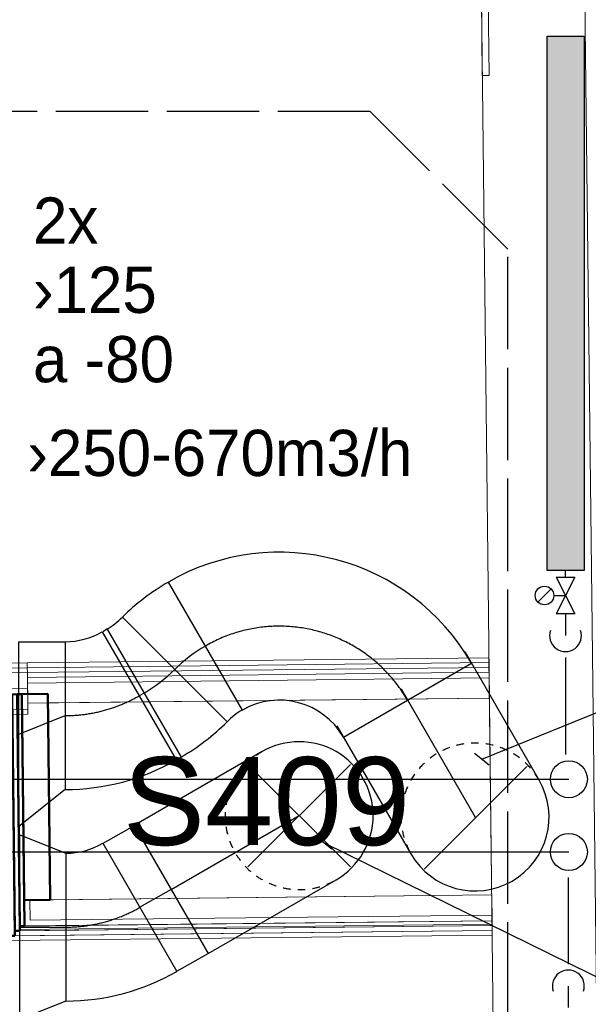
# Model space of a CAD drawing. Header units: millimetres. Extents: x 0 to 83130, y 0 to 53088.
# Tile 59 of 105: x 13205 to 14741, y 39644 to 42308. Entities that reach past the tile are written whole.
import ezdxf

# ---------------------------------------------------------------- set-up
doc = ezdxf.new("R2010")
doc.units = ezdxf.units.MM
doc.header["$LTSCALE"] = 50
doc.header["$MEASUREMENT"] = 0
doc.header["$PDMODE"] = 1
for name, pattern in [('2V-CENT', [23, 20, -1.5, 0, -1.5]), ('V-GOMD', [0.8, 0.4, -0.4]), ('V-OV', [6, 5, -1]), ('V-V', [2, 1, 1])]:
    doc.linetypes.add(name, pattern=pattern)
doc.layers.get('0').update_dxf_attribs({"linetype": 'CONTINUOUS'})
for name, color, linetype in [('20604A200D001$0$832 Rominfo', 7, 'CONTINUOUS'), ('V060-', 3, 'CONTINUOUS'), ('V061-', 1, 'CONTINUOUS'), ('V071-', 1, 'CONTINUOUS'), ('V090-', 2, 'CONTINUOUS'), ('V100-', 6, 'CONTINUOUS'), ('xref', 7, 'CONTINUOUS')]:
    doc.layers.add(name, color=color, linetype=linetype)
doc.layers.add('20604A200D001$0$A-AREA', color=32, linetype='CONTINUOUS', lineweight=9)
doc.layers.add('20604A200D001$0$A-WALL', color=7, linetype='CONTINUOUS', lineweight=13)
doc.styles.add('20604A200D001$0$Arial', font='arial.ttf', dxfattribs={"height": 238.125})
doc.styles.add('FISO', font='fiso')
doc.styles.add('ISO', font='ISO')
doc.styles.add('SIMPLEX', font='SIMPLEX')

# ---------------------------------------------------------------- blocks, each defined once
blk = doc.blocks.new('VUN')
at = {"color": 0}
blk.add_circle((0, 0), 0.5, dxfattribs=at)
blk = doc.blocks.new('TLCG90', base_point=(0, 5))
at = {"color": 1, "linetype": 'V-GOMD'}
for p, q in [((-0.3462, 5.3462), (0.3462, 4.6538)), ((-0.3462, 4.6538), (0.3462, 5.3462))]:
    blk.add_line(p, q, dxfattribs=at)
blk = doc.blocks.new('CBOJ90_NB', base_point=(86107.4022, 31352.2399))
at = {"color": 0, "linetype": 'ByBlock'}
blk.add_line((86106.4022, 31352.2399), (86107.4022, 31352.2399), dxfattribs=at)
blk = doc.blocks.new('CCDIMF_500X400X125', base_point=(3095.5, 30301.1))
at = {"color": 0, "linetype": 'ByBlock'}
blk.add_line((3033, 30301.1), (3158, 30301.1), dxfattribs=at)
blk = doc.blocks.new('KCDIMF_500X400X125', base_point=(3095.5, 30301.1))
at = {"color": 0, "linetype": 'ByBlock'}
for p, q in [((3033, 30051.1), (3033, 30551.1)), ((3033, 30551.1), (3158, 30501.1)), ((3158, 30501.1), (3158, 30101.1)), ((3158, 30101.1), (3033, 30051.1))]:
    blk.add_line(p, q, dxfattribs=at)
blk = doc.blocks.new('3CDIMF_500X400X125', base_point=(3095.5, 30301.1))
for p in [(3033, 30301.1), (3158, 30301.1)]:
    blk.add_point(p)
at = {"color": 0, "linetype": 'ByBlock'}
blk.add_blockref('KCDIMF_500X400X125', (3095.5, 30301.1), dxfattribs=at)
at = {"color": 1, "linetype": '2V-CENT'}
blk.add_blockref('CCDIMF_500X400X125', (3095.5, 30301.1), dxfattribs=at)
at = {"style": 'SIMPLEX', "flags": 3}
blk.add_attdef('0', (3095.5, 30301.1), '', height=1, dxfattribs=at)
blk = doc.blocks.new('CBOJ30_P', base_point=(16231.2679, 22619))
at = {"color": 0, "linetype": 'ByBlock'}
blk.add_arc((16231, 22620), 1, 270, 300, dxfattribs=at)
blk = doc.blocks.new('KBOJ30_P', base_point=(16231.2679, 22619))
at = {"color": 0, "linetype": 'ByBlock'}
for p, q in [((16231.25, 22619.567), (16231.75, 22618.701)), ((16231, 22619.5), (16231, 22618.5))]:
    blk.add_line(p, q, dxfattribs=at)
for radius in [0.5, 1.5]:
    blk.add_arc((16231, 22620), radius, 270, 300, dxfattribs=at)
blk = doc.blocks.new('3BOJ30_P', base_point=(16231.2679, 22619))
for p in [(16231.5, 22619.134), (16231, 22619)]:
    blk.add_point(p)
at = {"color": 0, "linetype": 'ByBlock'}
blk.add_blockref('KBOJ30_P', (16231.2679, 22619), dxfattribs=at)
at = {"color": 1, "linetype": '2V-CENT'}
blk.add_blockref('CBOJ30_P', (16231.2679, 22619), dxfattribs=at)
at = {"style": 'ISO', "flags": 3}
blk.add_attdef('0', (16231.2679, 22619), '', height=1, dxfattribs=at)
blk = doc.blocks.new('CVDIMF_500X400X125', base_point=(2634, 22499.5))
at = {"color": 0, "linetype": 'ByBlock'}
blk.add_line((2571.5, 22499.5), (2696.5, 22549.5), dxfattribs=at)
blk = doc.blocks.new('KVDIMF_500X400X125', base_point=(2634, 22499.5))
at = {"color": 0, "linetype": 'ByBlock'}
for p, q in [((2571.5, 22249.5), (2571.5, 22749.5)), ((2571.5, 22749.5), (2696.5, 22749.5)), ((2696.5, 22749.5), (2696.5, 22349.5)), ((2696.5, 22349.5), (2571.5, 22249.5))]:
    blk.add_line(p, q, dxfattribs=at)
blk = doc.blocks.new('3VDIMF_500X400X125', base_point=(2634, 22499.5))
for p in [(2696.5, 22549.5), (2571.5, 22499.5)]:
    blk.add_point(p)
at = {"color": 0, "linetype": 'ByBlock'}
blk.add_blockref('KVDIMF_500X400X125', (2634, 22499.5), dxfattribs=at)
at = {"color": 1, "linetype": '2V-CENT'}
blk.add_blockref('CVDIMF_500X400X125', (2634, 22499.5), dxfattribs=at)
at = {"style": 'SIMPLEX', "flags": 3}
blk.add_attdef('0', (2634, 22499.5), '', height=1, dxfattribs=at)
blk = doc.blocks.new('CBOJ90_PB', base_point=(86107, 31352))
at = {"color": 0, "linetype": 'ByBlock'}
blk.add_arc((86106, 31353), 1, 270, 360, dxfattribs=at)
blk = doc.blocks.new('KBOJ90_PB', base_point=(86107, 31352))
at = {"color": 0, "linetype": 'ByBlock'}
for p, q in [((86106.5, 31353), (86107.5, 31353)), ((86106, 31352.5), (86106, 31351.5))]:
    blk.add_line(p, q, dxfattribs=at)
for radius in [1.5, 0.5]:
    blk.add_arc((86106, 31353), radius, 270, 360, dxfattribs=at)
blk = doc.blocks.new('3BOJ90_PB', base_point=(86107, 31352))
for p in [(86107, 31353), (86106, 31352)]:
    blk.add_point(p)
at = {"color": 1, "linetype": '2V-CENT'}
blk.add_blockref('CBOJ90_PB', (86107, 31352), dxfattribs=at)
at = {"color": 0, "linetype": 'ByBlock'}
blk.add_blockref('KBOJ90_PB', (86107, 31352), dxfattribs=at)
at = {"style": 'ISO', "flags": 3}
blk.add_attdef('0', (86107, 31352), '', height=1, dxfattribs=at)
blk = doc.blocks.new('FLCG90', base_point=(0, 3))
at = {"color": 1, "linetype": 'V-GOMD'}
blk.add_line((-0.3462, 2.6538), (0.3462, 3.3462), dxfattribs=at)
blk = doc.blocks.new('20604A200D001$0$SV_Ei60 758559 - SV_Ei60 2-330544-P04')
at = {"layer": '20604A200D001$0$A-WALL'}
blk.add_line((29950.9, 37555.2), (28702.5, 37541.1), dxfattribs=at)
blk = doc.blocks.new('20604A200D001$0$SV_Ei60 758559 - SV_Ei60-330537-P04')
at = {"layer": '20604A200D001$0$A-WALL'}
for p, q in [((29949.9, 37609.7), (28686.4, 37595.5)), ((29949.9, 37609.7), (28756.4, 37596.2)), ((28756.4, 37596.2), (29949.9, 37609.7)), ((29950.7, 37539.7), (29949.9, 37609.7)), ((29950.7, 37539.7), (29949.9, 37609.7)), ((29949.9, 37609.7), (29950.7, 37539.7)), ((28686.4, 37595.5), (28687.2, 37525.5)), ((29950.7, 37539.7), (28674.2, 37525.3)), ((29950.7, 37539.7), (28687.2, 37525.5)), ((28687.2, 37525.5), (29950.7, 37539.7)), ((28687.2, 37525.5), (29950.7, 37539.7)), ((28687.2, 37525.5), (29950.7, 37539.7)), ((29950.7, 37539.7), (28687.2, 37525.5)), ((29950.8, 37526.7), (29950.7, 37539.7)), ((29950.8, 37526.7), (29950.7, 37539.7)), ((29950.7, 37539.7), (29950.8, 37526.7)), ((29951, 37513.7), (28648.4, 37499)), ((29950.8, 37526.7), (28661.3, 37512.2)), ((28661.3, 37512.2), (28661.4, 37499.2)), ((29951, 37513.7), (28661.4, 37499.2)), ((28661.4, 37499.2), (29951, 37513.7)), ((28661.4, 37499.2), (29951, 37513.7)), ((28661.4, 37499.2), (29951, 37513.7)), ((29951, 37513.7), (28661.4, 37499.2)), ((28674.2, 37525.3), (28674.3, 37512.3)), ((29950.8, 37526.7), (28674.3, 37512.3)), ((28674.3, 37512.3), (29950.8, 37526.7)), ((28674.3, 37512.3), (29950.8, 37526.7)), ((28674.3, 37512.3), (29950.8, 37526.7)), ((29950.8, 37526.7), (28674.3, 37512.3)), ((29951, 37513.7), (29950.8, 37526.7)), ((29951, 37513.7), (29950.8, 37526.7)), ((29950.8, 37526.7), (29951, 37513.7)), ((29951.1, 37500.7), (29951, 37513.7)), ((29951.1, 37500.7), (29951, 37513.7)), ((29951, 37513.7), (29951.1, 37500.7)), ((28648.4, 37499), (28648.6, 37486)), ((28648.6, 37486), (29951.1, 37500.7))]:
    blk.add_line(p, q, dxfattribs=at)
blk = doc.blocks.new('20604A200D001$0$SV_Ei60 758559 - SV_Ei60 758559-330541-P04')
for name in ['20604A200D001$0$SV_Ei60 758559 - SV_Ei60-330537-P04', '20604A200D001$0$SV_Ei60 758559 - SV_Ei60 2-330544-P04']:
    blk.add_blockref(name, (0, 0))
blk = doc.blocks.new('20604A200D001$0$SV_Ei60 758869 - SV_Ei60 2-330553-P04')
at = {"layer": '20604A200D001$0$A-WALL'}
blk.add_line((28701.9, 37595.6), (28702.5, 37541.1), dxfattribs=at)
blk = doc.blocks.new('20604A200D001$0$SV_Ei60 758869 - SV_Ei60 758869-330550-P04')
at = {"layer": '20604A200D001$0$A-WALL', "lineweight": 50}
for p, q in [((28654.1, 38152.1), (28641.1, 38152)), ((28641.1, 38152), (28648.4, 37499)), ((28667.1, 38152.3), (28654.1, 38152.1)), ((28661.4, 37499.2), (28654.1, 38152.1)), ((28654.1, 38152.1), (28661.3, 37512.2)), ((28680.1, 38152.4), (28667.1, 38152.3)), ((28674.3, 37512.3), (28667.1, 38152.3)), ((28667.1, 38152.3), (28674.2, 37525.3)), ((28750.1, 38153.2), (28680.1, 38152.4)), ((28687.2, 37525.5), (28680.1, 38152.4)), ((28680.1, 38152.4), (28686.4, 37595.5)), ((28756.4, 37596.2), (28750.1, 38153.2)), ((28686.4, 37595.5), (28756.4, 37596.2)), ((28661.3, 37512.2), (28674.3, 37512.3)), ((28674.2, 37525.3), (28687.2, 37525.5)), ((28648.4, 37499), (28661.4, 37499.2))]:
    blk.add_line(p, q, dxfattribs=at)
blk.add_blockref('20604A200D001$0$SV_Ei60 758869 - SV_Ei60 2-330553-P04', (0, 0))
blk = doc.blocks.new('20604A200D001$0$SV_Ei60 929136 - SV_Ei60 2-338037-P04')
at = {"layer": '20604A200D001$0$A-WALL'}
blk.add_line((28695.3, 38182.6), (29943.7, 38196.6), dxfattribs=at)
blk = doc.blocks.new('20604A200D001$0$SV_Ei60 929136 - SV_Ei60-338030-P04')
at = {"layer": '20604A200D001$0$A-WALL'}
for p, q in [((29942.5, 38251.1), (28694.6, 38237.1)), ((29942.7, 38238.1), (29942.5, 38251.1)), ((29942.7, 38238.1), (29942.5, 38251.1)), ((29942.5, 38251.1), (29942.7, 38238.1)), ((28694.6, 38237.1), (28694.8, 38224.1)), ((28694.6, 38237.1), (28694.8, 38224.1)), ((28694.8, 38224.1), (28694.6, 38237.1)), ((28694.8, 38224.1), (29942.7, 38238.1)), ((28694.8, 38224.1), (29942.7, 38238.1)), ((29942.7, 38238.1), (28694.8, 38224.1)), ((29942.7, 38238.1), (28694.8, 38224.1)), ((29942.7, 38238.1), (28694.8, 38224.1)), ((28694.8, 38224.1), (29942.7, 38238.1)), ((28694.8, 38224.1), (28694.9, 38211.1)), ((28694.8, 38224.1), (28694.9, 38211.1)), ((28694.9, 38211.1), (28694.8, 38224.1)), ((28694.9, 38211.1), (29942.8, 38225.1)), ((28694.9, 38211.1), (29942.8, 38225.1)), ((29942.8, 38225.1), (28694.9, 38211.1)), ((29942.8, 38225.1), (28694.9, 38211.1)), ((29942.8, 38225.1), (28694.9, 38211.1)), ((28694.9, 38211.1), (29942.8, 38225.1)), ((29942.8, 38225.1), (29942.7, 38238.1)), ((29942.8, 38225.1), (29942.7, 38238.1)), ((29942.7, 38238.1), (29942.8, 38225.1)), ((29943, 38212.1), (29942.8, 38225.1)), ((29943, 38212.1), (29942.8, 38225.1)), ((29942.8, 38225.1), (29943, 38212.1)), ((28694.9, 38211.1), (28695.1, 38198.1)), ((28694.9, 38211.1), (28695.1, 38198.1)), ((28695.1, 38198.1), (28694.9, 38211.1)), ((28695.1, 38198.1), (29943, 38212.1)), ((28695.1, 38198.1), (29943, 38212.1)), ((29943, 38212.1), (28695.1, 38198.1)), ((29943, 38212.1), (28695.1, 38198.1)), ((29943, 38212.1), (28695.1, 38198.1)), ((28695.1, 38198.1), (29943, 38212.1)), ((28695.1, 38198.1), (28695.6, 38152.6)), ((28695.1, 38198.1), (28695.9, 38128.1)), ((28695.6, 38152.6), (28695.1, 38198.1)), ((29943.8, 38142.1), (29943, 38212.1)), ((29943.8, 38142.1), (29943, 38212.1)), ((29943, 38212.1), (29943.8, 38142.1)), ((28695.9, 38128.1), (29943.8, 38142.1)), ((28750.4, 38128.7), (29943.8, 38142.1)), ((29943.8, 38142.1), (28750.4, 38128.7))]:
    blk.add_line(p, q, dxfattribs=at)
blk = doc.blocks.new('20604A200D001$0$SV_Ei60 929136 - SV_Ei60 929136-338034-P04')
for name in ['20604A200D001$0$SV_Ei60 929136 - SV_Ei60-338030-P04', '20604A200D001$0$SV_Ei60 929136 - SV_Ei60 2-338037-P04']:
    blk.add_blockref(name, (0, 0))
blk = doc.blocks.new('20604A200D001$0$IV02_37dB 938022 - IV02_37dB 2-338362-P04')
at = {"layer": '20604A200D001$0$A-WALL'}
blk.add_line((27285.2, 38151.7), (28695.4, 38167.6), dxfattribs=at)
blk = doc.blocks.new('20604A200D001$0$IV02_37dB 938022 - IV02_37dB-338355-P04')
at = {"layer": '20604A200D001$0$A-WALL'}
for p, q in [((28694.6, 38237.1), (27284.4, 38221.2)), ((27284.6, 38208.2), (27284.4, 38221.2)), ((27284.4, 38221.2), (27284.6, 38208.2)), ((27284.4, 38221.2), (27284.6, 38208.2)), ((27284.6, 38208.2), (28694.8, 38224.1)), ((27284.6, 38208.2), (28694.8, 38224.1)), ((28694.8, 38224.1), (27284.6, 38208.2)), ((28694.8, 38224.1), (27284.6, 38208.2)), ((28694.8, 38224.1), (27284.6, 38208.2)), ((27284.6, 38208.2), (28694.8, 38224.1)), ((28694.8, 38224.1), (28694.6, 38237.1)), ((28694.8, 38224.1), (28694.6, 38237.1)), ((28694.6, 38237.1), (28694.8, 38224.1)), ((28694.9, 38211.1), (28694.8, 38224.1)), ((28694.9, 38211.1), (28694.8, 38224.1)), ((28694.8, 38224.1), (28694.9, 38211.1)), ((27284.7, 38195.2), (27284.6, 38208.2)), ((27284.6, 38208.2), (27284.7, 38195.2)), ((27284.6, 38208.2), (27284.7, 38195.2)), ((27284.7, 38195.2), (28694.9, 38211.1)), ((27284.7, 38195.2), (28694.9, 38211.1)), ((28694.9, 38211.1), (27284.7, 38195.2)), ((28694.9, 38211.1), (27284.7, 38195.2)), ((28694.9, 38211.1), (27284.7, 38195.2)), ((27284.7, 38195.2), (28694.9, 38211.1)), ((27285.8, 38095.2), (27284.7, 38195.2)), ((27284.7, 38195.2), (27285.8, 38095.2)), ((27284.7, 38195.2), (27285.8, 38095.2)), ((28695.6, 38152.6), (28694.9, 38211.1)), ((28696.1, 38111.1), (28694.9, 38211.1)), ((28694.9, 38211.1), (28695.6, 38152.6)), ((27285.8, 38095.2), (28696.1, 38111.1)), ((28696.1, 38111.1), (27285.8, 38095.2)), ((27285.8, 38095.2), (28641.6, 38110.5)), ((28641.6, 38110.5), (27285.8, 38095.2)), ((28641.6, 38110.5), (27285.8, 38095.2)), ((27285.8, 38095.2), (28641.6, 38110.5)), ((27286, 38082.2), (27285.8, 38095.2)), ((27285.8, 38095.2), (27286, 38082.2)), ((27285.8, 38095.2), (27286, 38082.2)), ((27286, 38082.2), (28696.2, 38098.1)), ((28696.2, 38098.1), (28696.1, 38111.1))]:
    blk.add_line(p, q, dxfattribs=at)
blk = doc.blocks.new('20604A200D001$0$IV02_37dB 938022 - IV02_37dB 938022-338359-P04')
for name in ['20604A200D001$0$IV02_37dB 938022 - IV02_37dB-338355-P04', '20604A200D001$0$IV02_37dB 938022 - IV02_37dB 2-338362-P04']:
    blk.add_blockref(name, (0, 0))
blk = doc.blocks.new('20604A200D001$0$VT- 744791 - VT- 2-329998-P04')
at = {"layer": '20604A200D001$0$A-WALL'}
blk.add_line((29942.5, 38251.1), (29951.1, 37500.7), dxfattribs=at)
blk = doc.blocks.new('20604A200D001')
at = {"layer": '20604A200D001$0$A-AREA'}
for p, q in [((28674.3, 37516.3), (29950.8, 37530.7)), ((29950.8, 37530.7), (29951.1, 37500.7))]:
    blk.add_line(p, q, dxfattribs=at)
at = {"layer": '20604A200D001$0$A-WALL'}
for p, q in [((29826.7, 48333.2), (30165.9, 18801.1)), ((30445.9, 18803.5), (30106.7, 48335.2)), ((29914.1, 40725.8), (29924.4, 39825.9)), ((29943.4, 39826.2), (29929.4, 40726.1)), ((29924.4, 39825.9), (29943.4, 39826.2))]:
    blk.add_line(p, q, dxfattribs=at)
blk.add_blockref('20604A200D001$0$VT- 744791 - VT- 2-329998-P04', (0, 0))
for name in ['20604A200D001$0$SV_Ei60 929136 - SV_Ei60 929136-338034-P04', '20604A200D001$0$IV02_37dB 938022 - IV02_37dB 938022-338359-P04', '20604A200D001$0$SV_Ei60 758869 - SV_Ei60 758869-330550-P04', '20604A200D001$0$SV_Ei60 758559 - SV_Ei60 758559-330541-P04']:
    blk.add_blockref(name, (0, 0), dxfattribs=at)
at = {"layer": '20604A200D001$0$832 Rominfo', "color": 7, "style": '20604A200D001$0$Arial'}
blk.add_text('S409', height=238.12, dxfattribs=at).set_placement((28953, 37744.3))

msp = doc.modelspace()

# ---------------------------------------------------------------- linework, layer by layer
at = {"layer": 'V060-'}
for p, q in [((13806.43, 40440.16), (13606.43, 40786.57)), ((13440.75, 40659.44), (13640.75, 40313.03))]:
    msp.add_line(p, q, dxfattribs=at)
at = {"layer": 'V060-', "linetype": 'ByBlock'}
for p, q in [((13482.17, 40691.22), (13765.01, 40408.38)), ((13765.01, 40408.38), (13482.17, 40691.22)), ((14608.55, 40250.86), (14408.55, 40597.27)), ((14062.14, 40397.27), (14262.14, 40050.86)), ((13860.08, 40327.71), (13513.67, 40127.71)), ((13513.67, 40127.71), (13713.67, 39781.29)), ((13713.67, 39781.29), (14060.08, 39981.29))]:
    msp.add_line(p, q, dxfattribs=at)
at = {"layer": 'V060-', "linetype": 'Continuous'}
for p, q in [((13428.99, 40652.8), (13442.36, 40660.36)), ((13639.14, 40312.11), (13625.77, 40304.55)), ((13430.58, 40080.32), (13514.59, 40128.23)), ((13712.75, 39780.77), (13628.75, 39732.86))]:
    msp.add_line(p, q, dxfattribs=at)
at = {"layer": 'V060-', "color": 1, "linetype": '2V-CENT'}
for p, q in [((13540.75, 40486.23), (13527.38, 40478.68)), ((13613.67, 39954.5), (13529.67, 39906.59))]:
    msp.add_line(p, q, dxfattribs=at)
at = {"layer": 'V060-', "linetype": 'ByBlock'}
for centre, radius, start, end in [((13906.43, 40266.95), 600, 120, 135), ((13340.75, 40832.64), 200, 300, 315), ((13906.43, 40266.95), 200, 120, 135), ((13340.75, 40832.64), 600, 300, 315), ((13960.08, 40154.5), 200, 299.99993, 479.99993), ((14435.34, 40150.86), 200, 209.99993, 389.99993)]:
    msp.add_arc(centre, radius, start, end, dxfattribs=at)
at = {"layer": 'V060-', "color": 1, "linetype": 'ByBlock'}
for centre, start, end in [((13906.43, 40266.95), 120, 135), ((13340.75, 40832.64), 300, 315)]:
    msp.add_arc(centre, 400, start, end, dxfattribs=at)
at = {"layer": 'V060-', "linetype": 'V-GOMD'}
for centre, start, end in [((13960.08, 40154.5), 119.99993, 299.99993), ((14435.34, 40150.86), 29.99993, 209.99993)]:
    msp.add_arc(centre, 200, start, end, dxfattribs=at)
at = {"layer": 'V061-'}
for p, q in [((14453.62, 40307.77), (15606.21, 40773.48)), ((14433.92, 40323.16), (14473.32, 40292.38)), ((14009.33, 40095.42), (14048.74, 40064.64)), ((14029.03, 40080.03), (15606.21, 39304.06))]:
    msp.add_line(p, q, dxfattribs=at)
at = {"layer": 'V090-', "linetype": 'V-OV'}
for p, q in [((14152.24, 42058.98), (10851.51, 42058.98)), ((14524.25, 41686.96), (14152.24, 42058.98)), ((14524.25, 38416.12), (14524.25, 41686.96))]:
    msp.add_line(p, q, dxfattribs=at)
at = {"layer": 'V100-', "linetype": 'V-V'}
for p, q in [((14679.95, 40800.07), (14679.95, 40817.83)), ((14679.95, 40700.07), (14679.95, 40641.62)), ((14679.95, 40582.66), (14679.95, 40320.13)), ((12634.53, 40253.05), (14688.89, 40253.05)), ((12634.53, 40056.27), (14688.89, 40056.27)), ((14687.6, 39752.64), (14687.6, 39986.85)), ((14687.6, 39635.24), (14687.6, 39693.68))]:
    msp.add_line(p, q, dxfattribs=at)
at = {"layer": 'V100-', "color": 1}
for p, q in [((14654.95, 40800.07), (14704.95, 40800.07)), ((14704.95, 40800.07), (14654.95, 40700.07)), ((14654.95, 40800.07), (14704.95, 40700.07)), ((14640.77, 40767.74), (14605.41, 40732.39)), ((14648.09, 40750.07), (14679.95, 40750.07)), ((14704.95, 40700.07), (14654.95, 40700.07))]:
    msp.add_line(p, q, dxfattribs=at)
msp.add_lwpolyline([(14729.95, 40817.83), (14629.95, 40817.83), (14629.95, 42262.83), (14729.95, 42262.83)], close=True, dxfattribs=at)
msp.add_circle((14623.09, 40750.07), 25, dxfattribs=at)
for centre, start, end in [((14679.95, 40641.62), 160.85723, 379.14277), ((14687.6, 39693.68), 340.85723, 559.14277)]:
    msp.add_arc(centre, 43.12, start, end, dxfattribs=at)
at = {"layer": 'V100-'}
msp.add_trace([(14629.95, 40817.83), (14729.95, 40817.83), (14629.95, 42262.83), (14729.95, 42262.83)], dxfattribs=at)

# ---------------------------------------------------------------- block references
at = {"layer": 'V060-', "linetype": 'Continuous', "xscale": 400, "yscale": 400, "zscale": 400, "rotation": 120}
msp.add_blockref('3BOJ90_PB', (14052.84, 40813.37), dxfattribs=at)
at = {"layer": 'V060-', "linetype": 'Continuous', "xscale": 400, "yscale": 400, "zscale": 400}
for p in [(13434.56, 40425.09), (13436.85, 39853)]:
    msp.add_blockref('3BOJ30_P', p, dxfattribs=at)
at = {"layer": 'V060-', "linetype": 'Continuous'}
for name, p in [('3VDIMF_500X400X125', (13264.88, 40375.09)), ('3CDIMF_500X400X125', (13267.17, 39853))]:
    msp.add_blockref(name, p, dxfattribs=at)
at = {"layer": 'V060-', "color": 1, "linetype": '2V-CENT', "xscale": 400.0000000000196, "yscale": 400.0000000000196, "zscale": 400.0000000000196}
for p, rotation in [((14435.34, 40150.86), 299.9999999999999), ((13960.08, 40154.5), 29.99999999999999)]:
    msp.add_blockref('CBOJ90_NB', p, dxfattribs=dict(at, rotation=rotation))
at = {"layer": 'V060-', "xscale": 400, "yscale": 400, "zscale": 400}
for name, p in [('TLCG90', (13960.08, 40154.5)), ('FLCG90', (14436.63, 40148.63))]:
    msp.add_blockref(name, p, dxfattribs=at)
at = {"layer": 'V100-', "color": 1, "xscale": 100, "yscale": 100, "zscale": 100}
for p in [(14688.89, 40253.05), (14688.89, 40056.27)]:
    msp.add_blockref('VUN', p, dxfattribs=at)
at = {"layer": 'xref'}
msp.add_blockref('20604A200D001', (-15469.5, 2330.58), dxfattribs=at)

# ---------------------------------------------------------------- texts
at = {"layer": 'V071-', "color": 1, "style": 'FISO'}
for s, p in [('2x', (13240.66, 41701.94)), ('›125', (13240.66, 41514.44)), ('a -80', (13240.66, 41326.94)), ('›250-670m3/h', (13225.31, 41073.28))]:
    msp.add_text(s, height=125, dxfattribs=at).set_placement(p)

doc.saveas('drawing.dxf')
